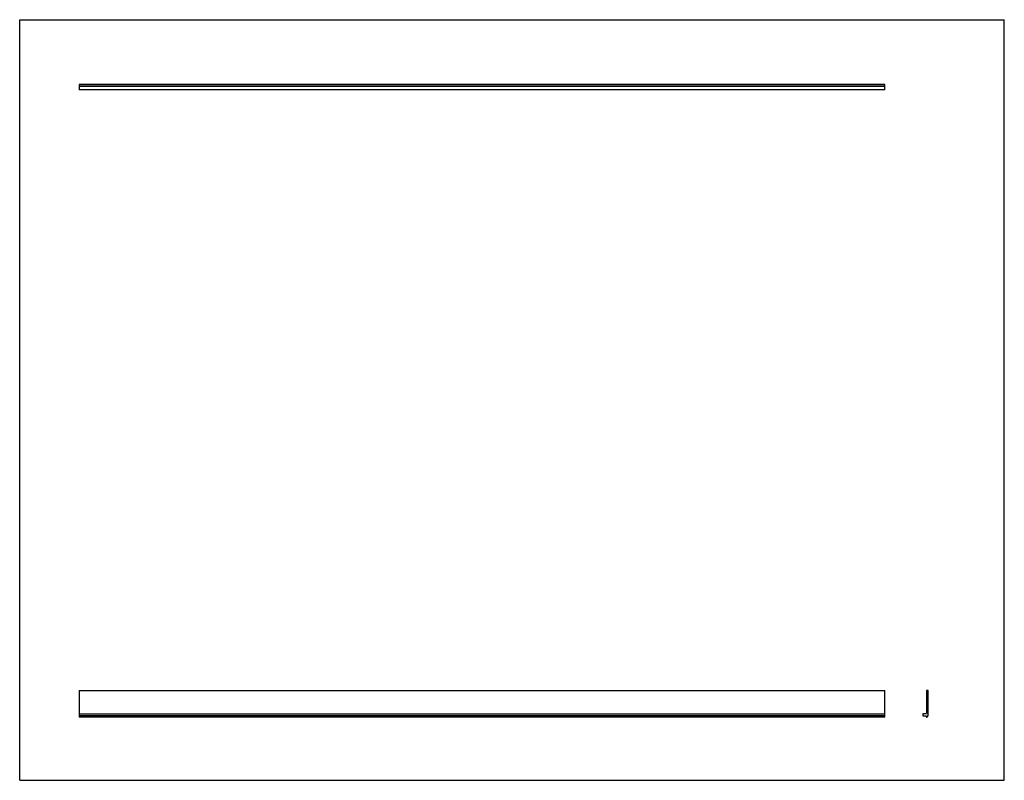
# Model space of a CAD drawing. Header units: inches. Extents: x 0 to 58.7, y 0 to 45.3.
import ezdxf

# ---------------------------------------------------------------- set-up
doc = ezdxf.new("R2010")
doc.units = ezdxf.units.IN
doc.header["$LTSCALE"] = 3.226667
doc.header["$MEASUREMENT"] = 0
doc.layers.get('0').update_dxf_attribs({"linetype": 'CONTINUOUS'})

msp = doc.modelspace()

# ---------------------------------------------------------------- linework, layer by layer
at = {"color": 7, "linetype": 'CONTINUOUS'}
for p, q in [((0, 0), (0, 45.333)), ((0, 45.333), (58.667, 45.333)), ((58.667, 0), (58.667, 45.333)), ((3.552, 41.477), (3.552, 41.359)), ((3.552, 41.477), (51.552, 41.477)), ((51.552, 41.461), (3.552, 41.461)), ((51.552, 41.359), (3.552, 41.359)), ((51.552, 41.343), (3.552, 41.343)), ((3.552, 41.342), (3.552, 41.147)), ((51.552, 41.147), (3.552, 41.147)), ((51.552, 41.147), (51.552, 41.477)), ((3.552, 5.347), (3.552, 3.847)), ((3.552, 5.347), (51.552, 5.347)), ((51.552, 3.98), (51.552, 5.347)), ((54.021, 5.332), (54.021, 3.98)), ((54.123, 5.347), (54.036, 5.347)), ((54.139, 3.862), (54.139, 5.332)), ((3.552, 3.965), (51.552, 3.965)), ((51.552, 3.847), (3.552, 3.847)), ((3.552, 3.832), (3.552, 3.767)), ((51.552, 3.767), (3.552, 3.767)), ((51.552, 3.767), (51.552, 3.965)), ((53.809, 3.95), (53.809, 3.862)), ((54.005, 3.965), (53.824, 3.965)), ((53.825, 3.847), (54.005, 3.847)), ((54.02, 3.832), (54.02, 3.782)), ((54.036, 3.767), (54.065, 3.767)), ((54.08, 3.832), (54.08, 3.782)), ((54.096, 3.847), (54.124, 3.847)), ((0, 0), (58.667, 0))]:
    msp.add_line(p, q, dxfattribs=at)
for centre, start, end in [((54.036, 5.332), 90, 180), ((54.124, 5.332), 0, 93.63958), ((53.824, 3.95), 90, 180), ((53.824, 3.862), 180, 273.63958), ((54.006, 3.98), 266.36042, 360), ((54.005, 3.832), 0, 90), ((54.035, 3.782), 180, 273.63958), ((54.065, 3.782), 270, 360), ((54.095, 3.832), 86.36042, 180), ((54.124, 3.862), 270, 360)]:
    msp.add_arc(centre, 0.015, start, end, dxfattribs=at)

doc.saveas('drawing.dxf')
